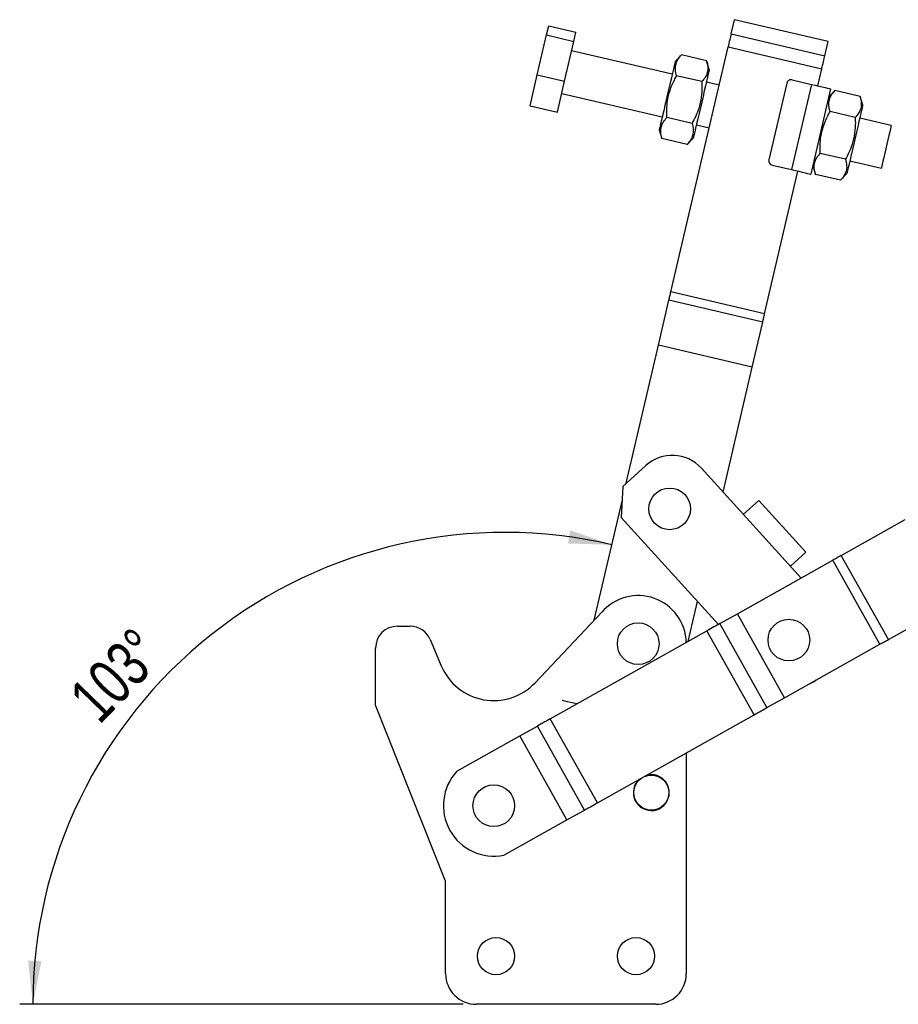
# Model space of a CAD drawing. Extents: x 77 to 734, y 58 to 535.
# Tile 11 of 16: x 77 to 211, y 385 to 535. Entities that reach past the tile are written whole.
import ezdxf

# ---------------------------------------------------------------- set-up
doc = ezdxf.new("R2010")
doc.units = 0
doc.header["$LTSCALE"] = 2
doc.layers.get('0').update_dxf_attribs({"linetype": 'CONTINUOUS'})
doc.styles.add('SLDTEXTSTYLE0', font='TXT', dxfattribs={"width": 0.75})
doc.dimstyles.new('SLDDIMSTYLE5', dxfattribs={"dimtxt": 7, "dimasz": 6.604, "dimexe": 0, "dimexo": 0.0625, "dimgap": 1.75, "dimtad": 1, "dimdec": 4, "dimlfac": 3, "dimzin": 12, "dimtxsty": 'SLDTEXTSTYLE0', "dimsah": 1, "dimcen": 0.09, "dimazin": 3, "dimtfac": 1, "dimtdec": 0, "dimtofl": 0, "dimtmove": 0, "dimatfit": 3, "dimtolj": 1, "dimtzin": 12})

# ---------------------------------------------------------------- blocks, each defined once
blk = doc.blocks.new('_D_8')
at = {"color": 179, "linetype": 'CONTINUOUS'}
blk.add_line((144.4, 385.43), (76.86, 385.43), dxfattribs=at)
blk.add_arc((150.72, 385.43), 71.86, 76.8575, 180, dxfattribs=at)
for points in [[(167.06, 455.41), (160.75, 457.61), (160.38, 455.61)], [(78.86, 385.43), (80.18, 391.98), (78.15, 392.07)]]:
    blk.add_solid(points, dxfattribs=at)
at = {"color": 179, "linetype": 'CONTINUOUS', "insert": (83.97, 432.77, 0.07), "char_height": 7, "attachment_point": 1, "rotation": 45.8925, "style": 'SLDTEXTSTYLE0'}
blk.add_mtext('103°', dxfattribs=at)

msp = doc.modelspace()

# ---------------------------------------------------------------- linework, layer by layer
at = {"color": 7, "linetype": 'CONTINUOUS'}
for p, q in [((185.227529, 533.217453), (185.730898, 535.373313)), ((200.01341, 532.038503), (185.730898, 535.373313)), ((157.118776, 533.045126), (157.444111, 534.438484)), ((157.444111, 534.438484), (161.599023, 533.468359)), ((155.698841, 526.963754), (157.118776, 533.045126)), ((157.118776, 533.045126), (161.273689, 532.074991)), ((161.273689, 532.074991), (161.599023, 533.468359)), ((185.227529, 533.217453), (199.510039, 529.882643)), ((159.853753, 525.993623), (161.273689, 532.074991)), ((176.054432, 493.930437), (184.763736, 531.231098)), ((184.763736, 531.231098), (199.046248, 527.896288)), ((199.510039, 529.882643), (200.01341, 532.038503)), ((176.25824, 527.055664), (160.937, 530.633006)), ((177.66838, 530.022714), (176.712986, 529.003276)), ((181.501464, 529.12773), (177.66838, 530.022714)), ((181.906627, 527.790619), (181.501464, 529.12773)), ((198.43992, 525.299468), (199.046248, 527.896288)), ((154.60424, 522.275739), (155.698841, 526.963754)), ((155.698841, 526.963754), (159.853753, 525.993623)), ((180.757576, 525.941772), (176.924493, 526.836756)), ((158.759152, 521.305609), (159.853753, 525.993623)), ((183.399495, 525.388254), (181.451881, 525.843003)), ((193.711441, 525.718921), (190.982956, 514.033226)), ((197.466111, 525.52684), (194.434463, 512.542738)), ((194.512227, 526.21654), (197.466111, 525.52684)), ((200.387534, 524.844719), (197.355885, 511.860617)), ((159.421176, 524.140957), (174.742416, 520.563611)), ((201.039763, 524.565749), (200.08437, 523.546311)), ((204.872848, 523.670766), (201.039763, 524.565749)), ((205.27801, 522.33365), (204.872848, 523.670766)), ((154.60424, 522.275739), (158.759152, 521.305609)), ((179.269802, 519.569857), (175.436719, 520.464841)), ((204.128957, 520.484808), (200.295877, 521.379792)), ((209.627381, 519.264324), (204.823262, 520.386033)), ((179.936055, 519.350954), (181.883672, 518.896205)), ((174.287668, 518.615999), (174.692832, 517.278883)), ((178.525914, 516.383899), (179.481308, 517.403337)), ((178.525914, 516.383899), (174.692832, 517.278883)), ((202.641185, 514.112888), (198.8081, 515.007872)), ((191.480578, 513.232438), (194.434463, 512.542738)), ((197.659049, 513.15903), (198.064214, 511.821914)), ((203.307436, 513.893985), (208.111556, 512.772275)), ((190.336941, 490.595622), (195.408271, 512.315366)), ((201.897295, 510.92693), (198.064214, 511.821914)), ((201.897295, 510.92693), (202.852692, 511.946368)), ((190.336941, 490.595622), (176.054432, 493.930437)), ((174.153268, 485.78804), (175.752429, 492.637007)), ((190.03494, 489.302191), (175.752429, 492.637007)), ((188.435779, 482.453228), (190.03494, 489.302191)), ((169.245733, 464.769794), (174.152634, 485.785323)), ((188.435146, 482.450508), (174.152634, 485.785323)), ((188.435779, 482.453228), (174.153268, 485.78804)), ((183.994642, 463.432493), (188.435146, 482.450508)), ((172.219625, 467.471334), (168.716072, 464.288638)), ((195.882992, 450.345638), (180.695154, 467.064612)), ((168.716072, 464.288638), (168.490115, 459.580012)), ((164.377459, 443.919695), (168.608115, 462.03897)), ((189.426885, 462.1621), (187.08296, 460.032832)), ((189.426885, 462.1621), (196.599159, 454.266767)), ((168.490115, 459.580012), (183.295134, 443.282448)), ((202.010807, 453.784026), (211.760756, 459.25483)), ((186.183061, 444.902896), (200.711574, 453.05501)), ((196.599159, 454.266767), (194.255232, 452.137499)), ((207.888575, 440.26432), (200.711574, 453.05501)), ((209.187812, 440.993335), (202.010807, 453.784026)), ((178.685958, 440.696186), (180.108801, 446.790008)), ((209.187812, 440.993335), (218.937756, 446.464141)), ((155.369209, 434.391416), (165.517348, 445.125388)), ((183.502847, 443.398998), (186.178949, 444.900589)), ((193.355951, 432.109899), (186.178949, 444.900589)), ((193.360064, 432.112206), (186.183061, 444.902896)), ((134.404837, 443.003618), (136.3349, 443.003618)), ((190.679849, 430.608308), (183.502847, 443.398998)), ((139.406871, 440.964157), (141.084379, 436.981341)), ((157.675819, 428.907158), (181.545972, 442.300972)), ((188.722974, 429.510282), (181.545972, 442.300972)), ((131.071504, 431.003618), (131.071504, 439.670285)), ((193.360064, 432.112206), (207.888575, 440.26432)), ((190.679849, 430.608308), (193.355951, 432.109899)), ((193.355951, 432.109899), (193.360064, 432.112206)), ((141.73817, 404.170285), (131.071504, 431.003618)), ((164.852821, 416.116467), (157.675819, 428.907158)), ((164.852821, 416.116467), (188.722974, 429.510282)), ((153.04284, 426.307541), (155.718943, 427.809132)), ((162.895945, 415.018442), (155.718943, 427.809132)), ((143.448119, 420.923835), (153.038729, 426.305234)), ((153.04284, 426.307541), (153.038729, 426.305234)), ((160.215731, 413.514543), (153.038729, 426.305234)), ((160.219842, 413.51685), (153.04284, 426.307541)), ((178.404837, 423.720658), (178.404837, 390.096951)), ((160.219842, 413.51685), (162.895945, 415.018442)), ((150.625122, 408.133145), (160.215731, 413.514543)), ((160.219842, 413.51685), (160.215731, 413.514543)), ((141.73817, 390.096951), (141.73817, 404.170285)), ((173.73817, 385.430284), (146.404836, 385.430284))]:
    msp.add_line(p, q, dxfattribs=at)
at = {"color": 7, "linetype": 'CONTINUOUS', "flags": 128}
for points in [[(185.227529, 533.217453), (185.177591, 533.003572), (185.124503, 532.77621), (185.068671, 532.537086), (185.010516, 532.288018), (184.950482, 532.030903), (184.88903, 531.767709), (184.826624, 531.500432), (184.763736, 531.231098)], [(199.046248, 527.896288), (199.109133, 528.165622), (199.171542, 528.432899), (199.232994, 528.696093), (199.293026, 528.953208), (199.35118, 529.202266), (199.407015, 529.441399), (199.460103, 529.668761), (199.510039, 529.882643)], [(176.712986, 529.003276), (176.695543, 528.928571), (176.643717, 528.706603), (176.558996, 528.34376), (176.44382, 527.850472), (176.3015, 527.240945), (176.136134, 526.532703), (175.952476, 525.74612), (175.75581, 524.903827), (175.551794, 524.030063), (175.346298, 523.14995), (175.145232, 522.288822), (174.954383, 521.471439), (174.77924, 520.721324), (174.62484, 520.060056), (174.495627, 519.506656), (174.395318, 519.077046), (174.326796, 518.783582), (174.292037, 518.634705), (174.287668, 518.615999)], [(181.906627, 527.790619), (181.889185, 527.715915), (181.837356, 527.493947), (181.752636, 527.131104), (181.63746, 526.637816), (181.495141, 526.028284), (181.329773, 525.320041), (181.146116, 524.533459), (180.949451, 523.691171), (180.745434, 522.817401), (180.539938, 521.937294), (180.338873, 521.076161), (180.148024, 520.258782), (179.97288, 519.508668), (179.818481, 518.847399), (179.689267, 518.293995), (179.588957, 517.864384), (179.520437, 517.570921), (179.485677, 517.422048), (179.481308, 517.403337)], [(197.466111, 525.52684), (198.036051, 525.393767), (198.584091, 525.265806), (199.089166, 525.147873), (199.531869, 525.044509), (199.895184, 524.959677), (200.165154, 524.896645), (200.331399, 524.857827), (200.387534, 524.844719)], [(205.27801, 522.33365), (205.260566, 522.258945), (205.20874, 522.036978), (205.124017, 521.674129), (205.008841, 521.180846), (204.866525, 520.571319), (204.701157, 519.863072), (204.5175, 519.076494), (204.320834, 518.234201), (204.116818, 517.360432), (203.911321, 516.480325), (203.710254, 515.619192), (203.519405, 514.801813), (203.344262, 514.051699), (203.189861, 513.39043), (203.060648, 512.837031), (202.960338, 512.407415), (202.891818, 512.113952), (202.857059, 511.965079), (202.852692, 511.946368)], [(209.627381, 519.264324), (209.619066, 519.22873), (209.577477, 519.050611), (209.502788, 518.730708), (209.39848, 518.283976), (209.269435, 517.731302), (209.12169, 517.098529), (208.962149, 516.415246), (208.798276, 515.713407), (208.637736, 515.025817), (208.488024, 514.38464), (208.356153, 513.819852)], [(208.356153, 513.819852), (208.248284, 513.357856), (208.169457, 513.02026), (208.123362, 512.822855), (208.111556, 512.772275)], [(194.434463, 512.542738), (195.004405, 512.409665), (195.552442, 512.281704), (196.057517, 512.163776), (196.500221, 512.060407), (196.863536, 511.975575), (197.133505, 511.912543), (197.29975, 511.873725), (197.355885, 511.860617)], [(175.752429, 492.637007), (175.788225, 492.790315), (175.824797, 492.946951), (175.862038, 493.106448), (175.89984, 493.268344), (175.938092, 493.432172), (175.976682, 493.597451), (176.0155, 493.763703), (176.054432, 493.930437)], [(190.03494, 489.302191), (190.070737, 489.455504), (190.10731, 489.612135), (190.14455, 489.771632), (190.182352, 489.933534), (190.220603, 490.097362), (190.259195, 490.262641), (190.298012, 490.428888), (190.336941, 490.595622)], [(202.010807, 453.784026), (201.859212, 453.698964), (201.703336, 453.611499), (201.54376, 453.521959), (201.381079, 453.430677), (201.215899, 453.337993), (201.04884, 453.244254), (200.880521, 453.149809), (200.711574, 453.05501)], [(186.183061, 444.902896), (186.18249, 444.902576), (186.181926, 444.90226), (186.181373, 444.901949), (186.180836, 444.901648), (186.18032, 444.901358), (186.17983, 444.901084), (186.179373, 444.900827), (186.178949, 444.900589)], [(183.502847, 443.398998), (183.301616, 443.286085), (183.083478, 443.163685), (182.850533, 443.032977), (182.605024, 442.895219), (182.349318, 442.751739), (182.085873, 442.603917), (181.817227, 442.453178), (181.545972, 442.300972)], [(207.888575, 440.26432), (208.057524, 440.359119), (208.225843, 440.453564), (208.392899, 440.547303), (208.558079, 440.639986), (208.72076, 440.731269), (208.880336, 440.820809), (209.036212, 440.908273), (209.187812, 440.993335)], [(196.979169, 434.142928), (197.87411, 434.607466), (198.197383, 434.826482)], [(161.716657, 431.174519), (161.273712, 431.277941), (160.768637, 431.395872), (160.325934, 431.499237), (159.962618, 431.584068), (159.692649, 431.647103), (159.526404, 431.685919), (159.470269, 431.699026)], [(188.722974, 429.510282), (188.99423, 429.662488), (189.262873, 429.813227), (189.526318, 429.961049), (189.782027, 430.104529), (190.027536, 430.242287), (190.260481, 430.372995), (190.478619, 430.495394), (190.679849, 430.608308)], [(157.675819, 428.907158), (157.404562, 428.754952), (157.135918, 428.604214), (156.872473, 428.456392), (156.616765, 428.312911), (156.371256, 428.175153), (156.138311, 428.044445), (155.920173, 427.922045), (155.718943, 427.809132)], [(162.895945, 415.018442), (163.097175, 415.131356), (163.315313, 415.253754), (163.548258, 415.384462), (163.793767, 415.522221), (164.049475, 415.665702), (164.31292, 415.813524), (164.581564, 415.964261), (164.852821, 416.116467)]]:
    msp.add_lwpolyline(points, dxfattribs=at)
at = {"color": 7, "linetype": 'CONTINUOUS'}
for centre, radius in [((175.867571, 460.877799), 3.175), ((194.022386, 440.892737), 3.175), ((171.071503, 440.336951), 3.175), ((173.071503, 417.670285), 2.666667), ((149.071503, 415.670285), 3.175), ((149.404837, 392.763618), 2.833333), ((170.73817, 392.763618), 2.833333)]:
    msp.add_circle(centre, radius, dxfattribs=at)
for centre, radius, start, end in [((194.360645, 525.567336), 0.666667, 76.8575036, 166.8575036), ((191.632162, 513.881645), 0.666667, 166.8575036, 256.8575036), ((172.32515, 486.213559), 1.876988, 346.81180459, 346.89697323), ((187.37689, 482.698385), 1.086899, 346.81719573, 346.96438788), ((176.254029, 463.03021), 6, 42.25261132, 132.25261132), ((171.071503, 440.336951), 7.333333, 1.56253228, 139.23419648), ((134.404837, 439.670285), 3.333333, 90, 180), ((136.3349, 439.670285), 3.333333, 22.84015873, 90), ((149.071503, 440.345408), 8.666667, 202.84015873, 316.60697149), ((149.107841, 415.690674), 7.708333, 137.24253263, 281.35202617), ((173.071503, 417.670285), 2.733333, 180, 106.61689591), ((173.071503, 417.670285), 2.733333, 131.9776629, 180), ((146.404837, 390.096951), 4.666667, 180, 270), ((173.73817, 390.096951), 4.666667, 270, 0)]:
    msp.add_arc(centre, radius, start, end, dxfattribs=at)
for points, knots in [([(176.924493, 526.836756), (176.846701, 527.146513), (176.689431, 527.772744), (176.777542, 528.625615), (177.116951, 529.381313), (177.483451, 529.807611), (177.66838, 530.022714)], [0, 0, 0, 0, 0.2646049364, 0.5349480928, 0.7653433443, 1, 1, 1, 1]), ([(181.501464, 529.12773), (181.579256, 528.817972), (181.736525, 528.191741), (181.648414, 527.338881), (181.309006, 526.583184), (180.942506, 526.156879), (180.757576, 525.941772)], [0, 0, 0, 0, 0.2646048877, 0.5349473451, 0.7653426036, 1, 1, 1, 1]), ([(175.436719, 520.464841), (175.424008, 520.883087), (175.398469, 521.723459), (175.523689, 523.117718), (175.882441, 524.631416), (176.41739, 525.902306), (176.807061, 526.62036), (176.924493, 526.836756)], [0, 0, 0, 0, 0.1889645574, 0.379682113, 0.6308203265, 0.8887426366, 1, 1, 1, 1]), ([(180.757576, 525.941772), (180.767039, 525.695745), (180.797891, 524.893583), (180.717081, 523.517481), (180.372754, 522.004366), (179.863249, 520.685301), (179.468341, 519.943031), (179.269802, 519.569857)], [0, 0, 0, 0, 0.1112575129, 0.3627507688, 0.6203153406, 0.8091146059, 1, 1, 1, 1]), ([(200.295877, 521.379792), (200.218085, 521.689549), (200.060813, 522.31578), (200.148924, 523.168646), (200.488336, 523.924343), (200.854834, 524.350645), (201.039763, 524.565749)], [0, 0, 0, 0, 0.26460497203, 0.53494777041, 0.76534307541, 1, 1, 1, 1]), ([(204.872848, 523.670766), (204.950639, 523.361008), (205.107909, 522.734777), (205.019797, 521.881914), (204.680392, 521.126207), (204.313888, 520.69991), (204.128957, 520.484808)], [0, 0, 0, 0, 0.26460483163, 0.53494760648, 0.76534316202, 1, 1, 1, 1]), ([(174.692832, 517.278883), (174.61504, 517.58864), (174.457768, 518.214872), (174.545879, 519.067737), (174.885291, 519.823434), (175.25179, 520.249736), (175.436719, 520.464841)], [0, 0, 0, 0, 0.2646048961, 0.5349476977, 0.7653430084, 1, 1, 1, 1]), ([(198.8081, 515.007872), (198.795391, 515.426118), (198.769854, 516.266491), (198.895068, 517.660752), (199.253828, 519.174449), (199.788771, 520.445342), (200.178444, 521.163396), (200.295877, 521.379792)], [0, 0, 0, 0, 0.1889644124, 0.3796825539, 0.6308198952, 0.8887426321, 1, 1, 1, 1]), ([(204.128957, 520.484808), (204.13842, 520.238779), (204.169272, 519.436615), (204.088462, 518.060512), (203.744134, 516.547397), (203.234628, 515.228333), (202.839723, 514.486062), (202.641185, 514.112888)], [0, 0, 0, 0, 0.1112582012, 0.3627513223, 0.6203157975, 0.8091149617, 1, 1, 1, 1]), ([(179.269802, 519.569857), (179.347594, 519.2601), (179.504864, 518.633868), (179.416753, 517.781005), (179.077345, 517.025299), (178.710843, 516.599001), (178.525914, 516.383899)], [0, 0, 0, 0, 0.2646049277, 0.5349477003, 0.7653432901, 1, 1, 1, 1]), ([(198.064214, 511.821914), (197.986422, 512.131671), (197.829151, 512.757903), (197.917262, 513.610766), (198.256672, 514.366472), (198.623172, 514.79277), (198.8081, 515.007872)], [0, 0, 0, 0, 0.2646049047, 0.5349477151, 0.7653433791, 1, 1, 1, 1]), ([(202.641185, 514.112888), (202.718977, 513.803131), (202.876246, 513.176899), (202.788135, 512.324034), (202.448728, 511.568336), (202.082225, 511.142034), (201.897295, 510.92693)], [0, 0, 0, 0, 0.2646048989, 0.5349476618, 0.7653428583, 1, 1, 1, 1])]:
    msp.add_open_spline(points, degree=3, knots=knots, dxfattribs=at)

# ---------------------------------------------------------------- dimensions: what is measured, and where the dimension line sits
at = {"color": 179, "linetype": 'CONTINUOUS'}
dim = msp.add_angular_dim_2l(base=(106.057121, 441.723779), line1=((163.390614, 439.693188), (185.730899, 535.373314)), line2=((146.404837, 385.430285), (173.73817, 385.430285)), dimstyle='SLDDIMSTYLE5', dxfattribs=at)
dim.commit()
dim.dimension.update_dxf_attribs({"geometry": '_D_8', "text_midpoint": (99.123049, 435.445019), "dimtype": 162})

doc.saveas('drawing.dxf')
